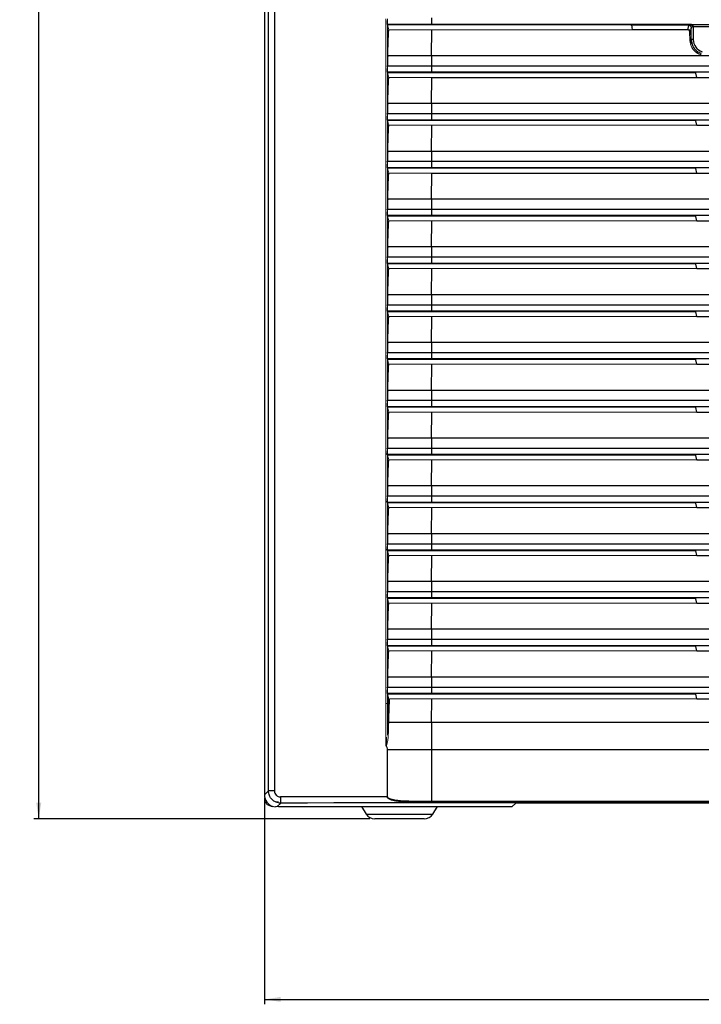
# Model space of a CAD drawing. Header units: millimetres. Extents: x -83 to 754, y -51 to 907.
# Tile 1 of 8: x -83 to 56, y -51 to 149. Entities that reach past the tile are written whole.
import ezdxf

# ---------------------------------------------------------------- set-up
doc = ezdxf.new("R2010")
doc.units = ezdxf.units.MM
doc.layers.add('DRAWINGS', color=7, linetype='Continuous')
doc.styles.add('SLDTEXTSTYLE0', font='TXT', dxfattribs={"width": 0.75})
doc.dimstyles.new('SLDDIMSTYLE0', dxfattribs={"dimtxt": 3.5, "dimasz": 3.302, "dimexe": 0, "dimexo": 0.0625, "dimgap": 0.875, "dimtad": 0, "dimtih": 1, "dimtoh": 1, "dimdec": 0, "dimrnd": 1e-09, "dimzin": 12, "dimdsep": 46, "dimtxsty": 'SLDTEXTSTYLE0', "dimsah": 1, "dimcen": 0.09, "dimadec": 0, "dimazin": 3, "dimtfac": 1, "dimtdec": 0, "dimtofl": 0, "dimtmove": 0, "dimatfit": 3, "dimfxl": 0, "dimfrac": 2, "dimtolj": 1, "dimtzin": 12, "dimarcsym": 0})

# ---------------------------------------------------------------- blocks, each defined once
blk = doc.blocks.new('_D')
at = {"layer": 'DRAWINGS'}
for p, q in [((-32.99, -9.58), (-32.99, -51.25)), ((147.01, -9.58), (147.01, -51.25)), ((-32.99, -50.25), (147.01, -50.25))]:
    blk.add_line(p, q, dxfattribs=at)
for points in [[(-32.99, -50.25), (-29.69, -50.75), (-29.69, -49.74)], [(147.01, -50.25), (143.71, -49.74), (143.71, -50.75)]]:
    blk.add_solid(points, dxfattribs=at)
at = {"layer": 'DRAWINGS', "insert": (58.64, -45.73), "char_height": 3.5, "attachment_point": 1, "style": 'SLDTEXTSTYLE0'}
blk.add_mtext('180', dxfattribs=at)
blk = doc.blocks.new('_D_1')
at = {"layer": 'DRAWINGS'}
for p, q in [((-31.5, 326.93), (-79.99, 326.93)), ((-78.99, 326.93), (-78.99, 157.6)), ((-78.99, -13.47), (-78.99, 152.05)), ((-11.52, -13.47), (-79.99, -13.47))]:
    blk.add_line(p, q, dxfattribs=at)
for points in [[(-78.99, 326.93), (-79.5, 323.63), (-78.48, 323.63)], [(-78.99, -13.47), (-78.48, -10.17), (-79.5, -10.17)]]:
    blk.add_solid(points, dxfattribs=at)
at = {"layer": 'DRAWINGS', "insert": (-82.87, 156.56), "char_height": 3.5, "attachment_point": 1, "style": 'SLDTEXTSTYLE0'}
blk.add_mtext('340', dxfattribs=at)

msp = doc.modelspace()

# ---------------------------------------------------------------- linework, layer by layer
at = {"color": 7, "linetype": 'Continuous', "lineweight": 25}
for p, q in [((-32.99, 279.05), (-32.99, -8.58)), ((-32.17, -7.76), (-32.17, 276.61)), ((-30.97, 276.5), (-30.97, -7.76)), ((1.04, 148.41), (-7.89, 148.41)), ((-7.87, 148.3), (-7.89, 148.41)), ((54.02, 148.41), (1.04, 148.41)), ((1.05, 148.3), (1.04, 148.41)), ((41.66, 148.3), (1.05, 148.3)), ((1.05, 142.09), (1.14, 147.34)), ((53.99, 145.33), (53.99, 147.72)), ((54.39, 147.95), (54.39, 145.33)), ((53.9, 145.33), (53.99, 145.33)), ((54.39, 145.33), (53.99, 145.33)), ((-7.87, 142.09), (1.05, 142.09)), ((1.05, 142.09), (112.96, 142.09)), ((-7.93, 139.99), (1.03, 139.99)), ((1.04, 138.67), (-7.89, 138.67)), ((-7.87, 138.56), (-7.89, 138.67)), ((1.03, 139.99), (112.99, 139.99)), ((112.97, 138.67), (1.04, 138.67)), ((1.05, 138.56), (1.04, 138.67)), ((54.74, 138.56), (1.05, 138.56)), ((55.11, 137.6), (54.94, 138.51)), ((1.05, 132.35), (1.14, 137.6)), ((1.14, 137.6), (55.11, 137.6)), ((55.11, 137.6), (58.9, 137.6)), ((-7.87, 132.35), (1.05, 132.35)), ((1.05, 132.35), (112.96, 132.35)), ((-7.93, 130.25), (1.03, 130.25)), ((1.04, 128.93), (-7.89, 128.93)), ((-7.87, 128.82), (-7.89, 128.93)), ((1.03, 130.25), (112.99, 130.25)), ((112.97, 128.93), (1.04, 128.93)), ((1.05, 128.82), (1.04, 128.93)), ((55.11, 127.86), (54.94, 128.77)), ((1.05, 122.61), (1.14, 127.86)), ((55.11, 127.86), (58.9, 127.86)), ((-7.87, 122.61), (1.05, 122.61)), ((1.05, 122.61), (112.96, 122.61)), ((-7.93, 120.52), (1.03, 120.52)), ((1.03, 120.52), (112.99, 120.52)), ((1.04, 119.2), (-7.89, 119.2)), ((-7.87, 119.09), (-7.89, 119.2)), ((112.97, 119.2), (1.04, 119.2)), ((1.05, 119.09), (1.04, 119.2)), ((54.74, 119.09), (1.05, 119.09)), ((55.11, 118.13), (54.94, 119.03)), ((1.05, 112.87), (1.14, 118.13)), ((1.14, 118.13), (55.11, 118.13)), ((55.11, 118.13), (58.9, 118.13)), ((-7.87, 112.87), (1.05, 112.87)), ((1.05, 112.87), (112.96, 112.87)), ((-7.93, 110.78), (1.03, 110.78)), ((1.03, 110.78), (112.99, 110.78)), ((1.04, 109.46), (-7.89, 109.46)), ((-7.87, 109.35), (-7.89, 109.46)), ((112.97, 109.46), (1.04, 109.46)), ((1.05, 109.35), (1.04, 109.46)), ((54.74, 109.35), (1.05, 109.35)), ((1.05, 103.13), (1.14, 108.39)), ((55.11, 108.39), (54.94, 109.3)), ((55.11, 108.39), (58.9, 108.39)), ((-7.87, 103.13), (1.05, 103.13)), ((1.05, 103.13), (112.96, 103.13)), ((-7.93, 101.04), (1.03, 101.04)), ((1.03, 101.04), (112.99, 101.04)), ((1.04, 99.72), (-7.89, 99.72)), ((-7.87, 99.61), (-7.89, 99.72)), ((112.97, 99.72), (1.04, 99.72)), ((1.05, 99.61), (1.04, 99.72)), ((1.05, 93.4), (1.14, 98.65)), ((55.11, 98.65), (54.94, 99.56)), ((55.11, 98.65), (58.9, 98.65)), ((-7.87, 93.4), (1.05, 93.4)), ((1.05, 93.4), (112.96, 93.4)), ((-7.93, 91.3), (1.03, 91.3)), ((1.03, 91.3), (112.99, 91.3)), ((1.04, 89.98), (-7.89, 89.98)), ((-7.87, 89.87), (-7.89, 89.98)), ((112.97, 89.98), (1.04, 89.98)), ((1.05, 89.87), (1.04, 89.98)), ((1.05, 83.66), (1.14, 88.91)), ((55.11, 88.91), (54.94, 89.82)), ((55.11, 88.91), (58.9, 88.91)), ((-7.87, 83.66), (1.05, 83.66)), ((1.05, 83.66), (112.96, 83.66)), ((-7.93, 81.56), (1.03, 81.56)), ((1.03, 81.56), (112.99, 81.56)), ((1.04, 80.24), (-7.89, 80.24)), ((-7.87, 80.13), (-7.89, 80.24)), ((112.97, 80.24), (1.04, 80.24)), ((1.05, 80.13), (1.04, 80.24)), ((1.05, 73.92), (1.14, 79.17)), ((55.11, 79.17), (54.94, 80.08)), ((55.11, 79.17), (58.9, 79.17)), ((-7.87, 73.92), (1.05, 73.92)), ((1.05, 73.92), (112.96, 73.92)), ((-7.93, 71.83), (1.03, 71.83)), ((1.04, 70.51), (-7.89, 70.51)), ((-7.87, 70.4), (-7.89, 70.51)), ((1.03, 71.83), (112.99, 71.83)), ((112.97, 70.51), (1.04, 70.51)), ((1.05, 70.4), (1.04, 70.51)), ((55.11, 69.44), (54.94, 70.34)), ((1.05, 64.18), (1.14, 69.44)), ((55.11, 69.44), (58.9, 69.44)), ((-7.87, 64.18), (1.05, 64.18)), ((1.05, 64.18), (112.96, 64.18)), ((-7.93, 62.09), (1.03, 62.09)), ((1.04, 60.77), (-7.89, 60.77)), ((-7.87, 60.66), (-7.89, 60.77)), ((1.03, 62.09), (112.99, 62.09)), ((112.97, 60.77), (1.04, 60.77)), ((1.05, 60.66), (1.04, 60.77)), ((55.11, 59.7), (54.94, 60.61)), ((1.05, 54.44), (1.14, 59.7)), ((55.11, 59.7), (58.9, 59.7)), ((-7.87, 54.44), (1.05, 54.44)), ((1.05, 54.44), (112.96, 54.44)), ((-7.93, 52.35), (1.03, 52.35)), ((1.03, 52.35), (112.99, 52.35)), ((1.04, 51.03), (-7.89, 51.03)), ((-7.87, 50.92), (-7.89, 51.03)), ((112.97, 51.03), (1.04, 51.03)), ((1.05, 50.92), (1.04, 51.03)), ((55.11, 49.96), (54.94, 50.87)), ((1.05, 44.71), (1.14, 49.96)), ((55.11, 49.96), (58.9, 49.96)), ((-7.87, 44.71), (1.05, 44.71)), ((1.05, 44.71), (112.96, 44.71)), ((-7.93, 42.61), (1.03, 42.61)), ((1.03, 42.61), (112.99, 42.61)), ((1.04, 41.29), (-7.89, 41.29)), ((-7.87, 41.18), (-7.89, 41.29)), ((112.97, 41.29), (1.04, 41.29)), ((1.05, 41.18), (1.04, 41.29)), ((1.05, 34.97), (1.14, 40.22)), ((55.11, 40.22), (54.94, 41.13)), ((55.11, 40.22), (58.9, 40.22)), ((-7.87, 34.97), (1.05, 34.97)), ((1.05, 34.97), (112.96, 34.97)), ((-7.93, 32.87), (1.03, 32.87)), ((1.03, 32.87), (112.99, 32.87)), ((1.04, 31.55), (-7.89, 31.55)), ((-7.87, 31.44), (-7.89, 31.55)), ((112.97, 31.55), (1.04, 31.55)), ((1.05, 31.44), (1.04, 31.55)), ((1.05, 25.23), (1.14, 30.48)), ((55.11, 30.48), (54.94, 31.39)), ((55.11, 30.48), (58.9, 30.48)), ((-7.87, 25.23), (1.05, 25.23)), ((1.05, 25.23), (112.96, 25.23)), ((-7.93, 23.14), (1.03, 23.14)), ((1.03, 23.14), (112.99, 23.14)), ((1.04, 21.82), (-7.89, 21.82)), ((-7.87, 21.71), (-7.89, 21.82)), ((112.97, 21.82), (1.04, 21.82)), ((1.05, 21.71), (1.04, 21.82)), ((1.05, 15.49), (1.14, 20.75)), ((55.11, 20.75), (54.94, 21.65)), ((55.11, 20.75), (58.9, 20.75)), ((-7.87, 15.49), (1.05, 15.49)), ((1.05, 15.49), (112.96, 15.49)), ((-7.93, 13.4), (1.03, 13.4)), ((1.04, 12.08), (-7.89, 12.08)), ((-7.87, 11.97), (-7.89, 12.08)), ((1.03, 13.4), (112.99, 13.4)), ((112.97, 12.08), (1.04, 12.08)), ((1.05, 11.97), (1.04, 12.08)), ((1.06, 6.21), (1.14, 11.01)), ((55.11, 11.01), (54.94, 11.92)), ((55.11, 11.01), (58.9, 11.01)), ((-7.68, 6.21), (1.06, 6.21)), ((1.06, 6.21), (112.96, 6.21)), ((-7.93, 2.15), (-8.15, 2.15)), ((-7.99, 1.96), (-8.15, 1.96)), ((1.02, 0.59), (-7.92, 0.59)), ((113, 0.59), (1.02, 0.59)), ((1.02, 0.59), (1.02, -9.88)), ((-32.99, -8.58), (-32.17, -7.76)), ((-30.97, -7.76), (-32.17, -7.76)), ((-30.66, -9.97), (-30.16, -9.97)), ((-31.26, -10.97), (-31.21, -10.97)), ((-30.66, -10.98), (-30.72, -11.04)), ((-29.67, -10.25), (-30.39, -10.97)), ((-30.16, -10.97), (17.49, -10.97)), ((-13.25, -10.97), (-12.29, -12.49)), ((1.31, -12.49), (2.26, -10.97)), ((17.49, -10.97), (18.19, -10.3)), ((-5.49, -13.47), (-10.52, -13.47)), ((-0.47, -13.47), (-5.49, -13.47))]:
    msp.add_line(p, q, dxfattribs=at)
at = {"color": 144, "linetype": 'Continuous', "lineweight": 18}
for p, q in [((-32.99, 277.98), (-32.99, 4.03)), ((-8.24, 148.68), (-8.24, 149.18)), ((-8.24, 139.84), (-8.24, 148.68)), ((-7.93, 149.18), (-7.93, 148.68)), ((-7.93, 148.68), (-7.93, 139.84)), ((1.05, 148.3), (-7.87, 148.3)), ((1.14, 147.34), (-7.68, 147.34)), ((1.14, 147.34), (42.04, 147.34)), ((53.7, 145.22), (53.64, 146.85)), ((53.64, 146.84), (53.84, 146.84)), ((53.84, 146.96), (53.9, 145.33)), ((54.39, 147.95), (54.39, 148.43)), ((55.09, 142.7), (55.1, 143)), ((55.26, 142.89), (55.26, 142.55)), ((-8.24, 138.94), (-8.24, 139.44)), ((-8.24, 130.1), (-8.24, 138.94)), ((-7.93, 139.44), (-7.93, 138.94)), ((-7.93, 138.94), (-7.93, 130.1)), ((1.05, 138.56), (-7.87, 138.56)), ((1.14, 137.6), (-7.68, 137.6)), ((-8.24, 129.2), (-8.24, 129.7)), ((-8.24, 120.36), (-8.24, 129.2)), ((-7.93, 129.7), (-7.93, 129.2)), ((-7.93, 129.2), (-7.93, 120.36)), ((1.05, 128.82), (-7.87, 128.82)), ((54.74, 128.82), (1.05, 128.82)), ((1.14, 127.86), (-7.68, 127.86)), ((1.14, 127.86), (55.11, 127.86)), ((-8.24, 119.47), (-8.24, 119.96)), ((-8.24, 110.62), (-8.24, 119.47)), ((-7.93, 119.96), (-7.93, 119.47)), ((-7.93, 119.47), (-7.93, 110.62)), ((1.05, 119.09), (-7.87, 119.09)), ((1.14, 118.13), (-7.68, 118.13)), ((-8.24, 109.73), (-8.24, 110.22)), ((-8.24, 100.89), (-8.24, 109.73)), ((-7.93, 110.22), (-7.93, 109.73)), ((-7.93, 109.73), (-7.93, 100.89)), ((1.05, 109.35), (-7.87, 109.35)), ((1.14, 108.39), (-7.68, 108.39)), ((1.14, 108.39), (55.11, 108.39)), ((-8.24, 99.99), (-8.24, 100.49)), ((-7.93, 100.49), (-7.93, 99.99)), ((-8.24, 91.15), (-8.24, 99.99)), ((-7.93, 99.99), (-7.93, 91.15)), ((1.05, 99.61), (-7.87, 99.61)), ((1.14, 98.65), (-7.68, 98.65)), ((54.74, 99.61), (1.05, 99.61)), ((1.14, 98.65), (55.11, 98.65)), ((-8.24, 90.25), (-8.24, 90.75)), ((-7.93, 90.75), (-7.93, 90.25)), ((-8.24, 81.41), (-8.24, 90.25)), ((-7.93, 90.25), (-7.93, 81.41)), ((1.05, 89.87), (-7.87, 89.87)), ((1.14, 88.91), (-7.68, 88.91)), ((54.74, 89.87), (1.05, 89.87)), ((1.14, 88.91), (55.11, 88.91)), ((-8.24, 71.67), (-8.24, 81.01)), ((-7.93, 81.01), (-7.93, 71.67)), ((1.05, 80.13), (-7.87, 80.13)), ((1.14, 79.17), (-7.68, 79.17)), ((54.74, 80.13), (1.05, 80.13)), ((1.14, 79.17), (55.11, 79.17)), ((-8.24, 70.78), (-8.24, 71.27)), ((-8.24, 61.93), (-8.24, 70.78)), ((-7.93, 71.27), (-7.93, 70.78)), ((-7.93, 70.78), (-7.93, 61.93)), ((1.05, 70.4), (-7.87, 70.4)), ((54.74, 70.4), (1.05, 70.4)), ((1.14, 69.44), (-7.68, 69.44)), ((1.14, 69.44), (55.11, 69.44)), ((-8.24, 61.04), (-8.24, 61.53)), ((-8.24, 61.31), (-8.19, 60.78)), ((-8.24, 52.2), (-8.24, 61.04)), ((-8.19, 60.78), (-8.24, 60.68)), ((-7.93, 61.53), (-7.93, 61.04)), ((-7.93, 61.04), (-7.93, 52.2)), ((1.05, 60.66), (-7.87, 60.66)), ((54.74, 60.66), (1.05, 60.66)), ((1.14, 59.7), (-7.68, 59.7)), ((1.14, 59.7), (55.11, 59.7)), ((-8.24, 51.3), (-8.24, 51.8)), ((-8.24, 51.57), (-8.19, 51.04)), ((-8.24, 42.46), (-8.24, 51.3)), ((-8.19, 51.04), (-8.24, 50.94)), ((-7.93, 51.8), (-7.93, 51.3)), ((-7.93, 51.3), (-7.93, 42.46)), ((1.05, 50.92), (-7.87, 50.92)), ((54.74, 50.92), (1.05, 50.92)), ((1.14, 49.96), (-7.68, 49.96)), ((1.14, 49.96), (55.11, 49.96)), ((-8.24, 41.56), (-8.24, 42.06)), ((-8.24, 41.84), (-8.19, 41.3)), ((-8.24, 32.72), (-8.24, 41.56)), ((-8.19, 41.3), (-8.24, 41.21)), ((-7.93, 42.06), (-7.93, 41.56)), ((-7.93, 41.56), (-7.93, 32.72)), ((1.05, 41.18), (-7.87, 41.18)), ((1.14, 40.22), (-7.68, 40.22)), ((54.74, 41.18), (1.05, 41.18)), ((1.14, 40.22), (55.11, 40.22)), ((-8.24, 31.82), (-8.24, 32.32)), ((-7.93, 32.32), (-7.93, 31.82)), ((-8.24, 22.98), (-8.24, 31.82)), ((-7.93, 31.82), (-7.93, 22.98)), ((1.05, 31.44), (-7.87, 31.44)), ((1.14, 30.48), (-7.68, 30.48)), ((54.74, 31.44), (1.05, 31.44)), ((1.14, 30.48), (55.11, 30.48)), ((-8.24, 22.09), (-8.24, 22.58)), ((-8.24, 13.24), (-8.24, 22.09)), ((-7.93, 22.58), (-7.93, 22.09)), ((-7.93, 22.09), (-7.93, 13.24)), ((1.05, 21.71), (-7.87, 21.71)), ((1.14, 20.75), (-7.68, 20.75)), ((54.74, 21.71), (1.05, 21.71)), ((1.14, 20.75), (55.11, 20.75)), ((-8.24, 12.35), (-8.24, 12.84)), ((-8.24, 1.52), (-8.24, 12.35)), ((-7.93, 12.84), (-7.93, 12.35)), ((-7.93, 12.35), (-7.93, 3.58)), ((-8.24, 10.07), (-7.93, 10.07)), ((1.05, 11.97), (-7.87, 11.97)), ((-7.73, 10.07), (-7.55, 10.07)), ((1.14, 11.01), (-7.51, 11.01)), ((54.74, 11.97), (1.05, 11.97)), ((1.14, 11.01), (55.11, 11.01)), ((-8.12, 3.15), (-8.24, 3.19)), ((-8.24, 3.1), (-8.15, 3.07)), ((-8.15, 3.07), (-8.15, 1.52)), ((-7.97, -8.96), (-7.97, 0.59)), ((-7.92, 0.59), (-7.92, -8.96)), ((-7.92, -8.96), (-7.97, -8.96)), ((-31.26, -10.95), (-31.26, -10.97))]:
    msp.add_line(p, q, dxfattribs=at)
at = {"color": 8, "linetype": 'Continuous', "lineweight": 25}
for p, q in [((-7.92, -7.94), (-7.97, -7.94)), ((-32.9, -9.23), (-32.99, -9.23)), ((-7.97, -8.44), (-7.92, -8.44)), ((-12.29, -12.49), (-5.49, -12.49)), ((-5.49, -12.49), (1.31, -12.49))]:
    msp.add_line(p, q, dxfattribs=at)
at = {"color": 7, "linetype": 'Continuous', "lineweight": 25, "flags": 128}
for points in [[(42.04, 147.34), (41.95, 147.82), (41.86, 148.3)], [(53.32, 147.34), (53.37, 147.6), (53.49, 148.2)], [(53.99, 147.72), (53.85, 147.03), (53.84, 146.96)]]:
    msp.add_lwpolyline(points, dxfattribs=at)
at = {"color": 7, "linetype": 'Continuous', "lineweight": 25}
for centre, radius, start, end in [((23.69, 149.35), 22.66, 179.0366, 182.3728), ((57.01, 145.33), 3.02, 180, 231.7569), ((57.01, 145.33), 2.62, 180, 251.7275), ((290.79, 137.42), 289.77, 179.0782, 179.4923), ((23.69, 139.61), 22.66, 179.0366, 182.3728), ((290.79, 127.69), 289.77, 179.0782, 179.4923), ((23.69, 129.87), 22.66, 179.0366, 182.3728), ((290.79, 117.95), 289.77, 179.0782, 179.4923), ((23.69, 120.13), 22.66, 179.0366, 182.3728), ((290.79, 108.21), 289.77, 179.0782, 179.4923), ((23.69, 110.4), 22.66, 179.0366, 182.3728), ((290.79, 98.47), 289.77, 179.0782, 179.4923), ((23.69, 100.66), 22.66, 179.0366, 182.3728), ((290.79, 88.73), 289.77, 179.0782, 179.4923), ((23.69, 90.92), 22.66, 179.0366, 182.3728), ((290.79, 79), 289.77, 179.0782, 179.4923), ((23.69, 81.18), 22.66, 179.0366, 182.3728), ((290.79, 69.26), 289.77, 179.0782, 179.4923), ((23.69, 71.44), 22.66, 179.0366, 182.3728), ((290.79, 59.52), 289.77, 179.0782, 179.4923), ((23.69, 61.71), 22.66, 179.0366, 182.3728), ((290.79, 49.78), 289.77, 179.0782, 179.4923), ((23.69, 51.97), 22.66, 179.0366, 182.3728), ((290.79, 40.04), 289.77, 179.0782, 179.4923), ((23.69, 42.23), 22.66, 179.0366, 182.3728), ((290.79, 30.31), 289.77, 179.0782, 179.4923), ((23.69, 32.49), 22.66, 179.0366, 182.3728), ((290.79, 20.57), 289.77, 179.0782, 179.4923), ((23.69, 22.75), 22.66, 179.0366, 182.3728), ((290.79, 10.83), 289.77, 179.0782, 179.4923), ((23.69, 13.02), 22.66, 179.0366, 182.3728), ((354.85, 0.78), 353.83, 179.1207, 180.0322), ((-20.22, -9.27), 9.5, 178.3612, 185.8989), ((5.79, -9.93), 4.78, 179.4217, 182.9417), ((-10.52, -11.37), 2.1, 212.1523, 270), ((-0.47, -11.37), 2.1, 270, 327.8477)]:
    msp.add_arc(centre, radius, start, end, dxfattribs=at)
at = {"color": 144, "linetype": 'Continuous', "lineweight": 18}
for centre, radius, start, end in [((53.49, 147.7), 0.499, 1.8728, 90.013), ((53.56, 147.93), 0.666, 359.9344, 46.3908), ((-31.26, -9.23), 1.74, 180, 270)]:
    msp.add_arc(centre, radius, start, end, dxfattribs=at)
at = {"color": 7, "linetype": 'Continuous', "lineweight": 25}
for centre, major_axis, ratio, start_param, end_param in [((-30.49, -8.57), (-1.77, -1.77), 0.997265, 5.499157, 6.775068), ((57.01, -131.22), (2335, 0), 0.05238, 1.598628, 1.607947), ((57.01, -132.47), (2333.75, 0), 0.052408, 1.533646, 1.607947), ((57.01, -132.81), (2338.46, 0), 0.052408, 1.554406, 1.587187)]:
    msp.add_ellipse(centre, major_axis=major_axis, ratio=ratio, start_param=start_param, end_param=end_param, dxfattribs=at)
at = {"color": 144, "linetype": 'Continuous', "lineweight": 18}
msp.add_ellipse((-30.16, -10.99), major_axis=(0.5, 0), ratio=0.052408, start_param=1.570796, end_param=2.051543, dxfattribs=at)
for points, knots in [([(-8.24, 149.18), (-8.24, 149.19), (-8.24, 149.2), (-8.24, 149.22), (-8.24, 149.34), (-8.24, 149.46), (-8.24, 149.58)], [0, 0, 0, 0, 0.0000421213, 0.0000421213, 0.0000421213, 0.0003999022, 0.0003999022, 0.0003999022, 0.0003999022]), ([(-7.68, 147.34), (-7.71, 147.5), (-7.74, 147.66), (-7.77, 147.83), (-7.81, 147.98), (-7.84, 148.14), (-7.87, 148.3)], [0.005653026, 0.005653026, 0.005653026, 0.005653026, 0.007555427, 0.007555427, 0.007555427, 0.009418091, 0.009418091, 0.009418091, 0.009418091]), ([(41.66, 148.3), (41.72, 148.3), (41.77, 148.29), (41.84, 148.27), (41.86, 148.26), (41.87, 148.25)], [0, 0, 0, 0, 0.5, 0.5, 1, 1, 1, 1]), ([(53.32, 147.34), (53.34, 147.34), (53.38, 147.35), (53.45, 147.34), (53.54, 147.33), (53.61, 147.3), (53.68, 147.26), (53.74, 147.22), (53.79, 147.15), (53.83, 147.06), (53.84, 147), (53.84, 146.96)], [0, 0, 0, 0, 0.0763113, 0.1662738, 0.2699904, 0.4343766, 0.5096606, 0.6296982, 0.7410385, 0.8666098, 1, 1, 1, 1]), ([(53.64, 146.85), (53.64, 146.87), (53.64, 146.91), (53.62, 146.97), (53.61, 147.03), (53.58, 147.11), (53.52, 147.2), (53.44, 147.29), (53.36, 147.32), (53.32, 147.34)], [0, 0, 0, 0, 0.100539, 0.210313, 0.322565, 0.42739, 0.629984, 0.816359, 1, 1, 1, 1]), ([(53.59, 148.3), (53.69, 148.29), (53.8, 148.23), (53.96, 148.05), (54.02, 147.93), (54.03, 147.82)], [0, 0, 0, 0, 0.5, 0.5, 1, 1, 1, 1]), ([(55.02, 142.69), (54.97, 142.72), (54.89, 142.79), (54.77, 142.89), (54.66, 143), (54.55, 143.12), (54.4, 143.29), (54.22, 143.54), (54.04, 143.86), (53.9, 144.19), (53.79, 144.52), (53.72, 144.87), (53.71, 145.1), (53.7, 145.22)], [0, 0, 0, 0, 0.050346, 0.100961, 0.151962, 0.203461, 0.255571, 0.379688, 0.506262, 0.6286, 0.75099, 0.874456, 1, 1, 1, 1]), ([(53.9, 145.33), (53.9, 145.28), (53.91, 145.18), (53.92, 145.04), (53.94, 144.91), (53.96, 144.79), (54.01, 144.61), (54.09, 144.36), (54.22, 144.06), (54.37, 143.79), (54.54, 143.55), (54.73, 143.33), (54.92, 143.13), (55.07, 143.02), (55.14, 142.96)], [0, 0, 0, 0, 0.057693, 0.111246, 0.160673, 0.205988, 0.247202, 0.377121, 0.495344, 0.6072, 0.713458, 0.814245, 0.909706, 1, 1, 1, 1]), ([(56.03, 142.26), (55.97, 142.27), (55.86, 142.3), (55.69, 142.35), (55.54, 142.4), (55.39, 142.46), (55.26, 142.53), (55.13, 142.61), (55.05, 142.66), (55.02, 142.69)], [0, 0, 0, 0, 0.156238, 0.307017, 0.452879, 0.594426, 0.732313, 0.867252, 1, 1, 1, 1]), ([(55.14, 142.96), (55.17, 142.94), (55.24, 142.89), (55.34, 142.82), (55.45, 142.76), (55.57, 142.7), (55.69, 142.65), (55.82, 142.61), (55.95, 142.56), (56.04, 142.54), (56.08, 142.53)], [0, 0, 0, 0, 0.118386, 0.238698, 0.360903, 0.48498, 0.610918, 0.738722, 0.868406, 1, 1, 1, 1]), ([(-8.24, 139.44), (-8.24, 139.45), (-8.24, 139.47), (-8.24, 139.48), (-8.24, 139.6), (-8.24, 139.72), (-8.24, 139.84)], [0, 0, 0, 0, 0.0000421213, 0.0000421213, 0.0000421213, 0.0003999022, 0.0003999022, 0.0003999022, 0.0003999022]), ([(-7.68, 137.6), (-7.71, 137.76), (-7.74, 137.93), (-7.77, 138.09), (-7.81, 138.25), (-7.84, 138.4), (-7.87, 138.56)], [0.005653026, 0.005653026, 0.005653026, 0.005653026, 0.007555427, 0.007555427, 0.007555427, 0.009418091, 0.009418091, 0.009418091, 0.009418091]), ([(54.74, 138.56), (54.79, 138.56), (54.84, 138.56), (54.91, 138.54), (54.93, 138.52), (54.94, 138.51)], [0, 0, 0, 0, 0.5, 0.5, 1, 1, 1, 1]), ([(-8.24, 129.7), (-8.24, 129.71), (-8.24, 129.73), (-8.24, 129.74), (-8.24, 129.86), (-8.24, 129.98), (-8.24, 130.1)], [0, 0, 0, 0, 0.0000421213, 0.0000421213, 0.0000421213, 0.0003999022, 0.0003999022, 0.0003999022, 0.0003999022]), ([(-7.68, 127.86), (-7.71, 128.03), (-7.74, 128.19), (-7.77, 128.35), (-7.81, 128.51), (-7.84, 128.67), (-7.87, 128.82)], [0.005653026, 0.005653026, 0.005653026, 0.005653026, 0.007555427, 0.007555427, 0.007555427, 0.009418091, 0.009418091, 0.009418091, 0.009418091]), ([(54.74, 128.82), (54.79, 128.82), (54.84, 128.82), (54.91, 128.8), (54.93, 128.79), (54.94, 128.77)], [0, 0, 0, 0, 0.5, 0.5, 1, 1, 1, 1]), ([(-8.24, 119.96), (-8.24, 119.98), (-8.24, 119.99), (-8.24, 120), (-8.24, 120.12), (-8.24, 120.24), (-8.24, 120.36)], [0, 0, 0, 0, 0.0000421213, 0.0000421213, 0.0000421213, 0.0003999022, 0.0003999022, 0.0003999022, 0.0003999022]), ([(-7.68, 118.13), (-7.71, 118.29), (-7.74, 118.45), (-7.77, 118.61), (-7.81, 118.77), (-7.84, 118.93), (-7.87, 119.09)], [0.005653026, 0.005653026, 0.005653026, 0.005653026, 0.007555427, 0.007555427, 0.007555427, 0.009418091, 0.009418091, 0.009418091, 0.009418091]), ([(54.74, 119.09), (54.79, 119.09), (54.84, 119.08), (54.91, 119.06), (54.93, 119.05), (54.94, 119.03)], [0, 0, 0, 0, 0.5, 0.5, 1, 1, 1, 1]), ([(-8.24, 110.22), (-8.24, 110.24), (-8.24, 110.25), (-8.24, 110.27), (-8.24, 110.39), (-8.24, 110.5), (-8.24, 110.62)], [0, 0, 0, 0, 0.0000421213, 0.0000421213, 0.0000421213, 0.0003999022, 0.0003999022, 0.0003999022, 0.0003999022]), ([(-7.68, 108.39), (-7.71, 108.55), (-7.74, 108.71), (-7.77, 108.87), (-7.81, 109.03), (-7.84, 109.19), (-7.87, 109.35)], [0.005653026, 0.005653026, 0.005653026, 0.005653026, 0.007555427, 0.007555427, 0.007555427, 0.009418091, 0.009418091, 0.009418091, 0.009418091]), ([(54.74, 109.35), (54.79, 109.35), (54.84, 109.34), (54.91, 109.32), (54.93, 109.31), (54.94, 109.3)], [0, 0, 0, 0, 0.5, 0.5, 1, 1, 1, 1]), ([(-8.24, 100.49), (-8.24, 100.5), (-8.24, 100.51), (-8.24, 100.53), (-8.24, 100.65), (-8.24, 100.77), (-8.24, 100.89)], [0, 0, 0, 0, 0.0000421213, 0.0000421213, 0.0000421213, 0.0003999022, 0.0003999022, 0.0003999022, 0.0003999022]), ([(-7.68, 98.65), (-7.71, 98.81), (-7.74, 98.97), (-7.77, 99.14), (-7.81, 99.29), (-7.84, 99.45), (-7.87, 99.61)], [0.005653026, 0.005653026, 0.005653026, 0.005653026, 0.007555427, 0.007555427, 0.007555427, 0.009418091, 0.009418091, 0.009418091, 0.009418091]), ([(54.74, 99.61), (54.79, 99.61), (54.84, 99.6), (54.91, 99.58), (54.93, 99.57), (54.94, 99.56)], [0, 0, 0, 0, 0.5, 0.5, 1, 1, 1, 1]), ([(-8.24, 90.75), (-8.24, 90.76), (-8.24, 90.78), (-8.24, 90.79), (-8.24, 90.91), (-8.24, 91.03), (-8.24, 91.15)], [0, 0, 0, 0, 0.0000421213, 0.0000421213, 0.0000421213, 0.0003999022, 0.0003999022, 0.0003999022, 0.0003999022]), ([(-7.68, 88.91), (-7.71, 89.07), (-7.74, 89.24), (-7.77, 89.4), (-7.81, 89.56), (-7.84, 89.71), (-7.87, 89.87)], [0.005653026, 0.005653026, 0.005653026, 0.005653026, 0.007555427, 0.007555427, 0.007555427, 0.009418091, 0.009418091, 0.009418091, 0.009418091]), ([(54.74, 89.87), (54.79, 89.87), (54.84, 89.87), (54.91, 89.85), (54.93, 89.83), (54.94, 89.82)], [0, 0, 0, 0, 0.5, 0.5, 1, 1, 1, 1]), ([(-8.24, 81.01), (-8.24, 81.02), (-8.24, 81.04), (-8.24, 81.05), (-8.24, 81.17), (-8.24, 81.29), (-8.24, 81.41)], [0, 0, 0, 0, 0.0000421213, 0.0000421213, 0.0000421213, 0.0003999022, 0.0003999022, 0.0003999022, 0.0003999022]), ([(54.74, 80.13), (54.79, 80.13), (54.84, 80.13), (54.91, 80.11), (54.93, 80.1), (54.94, 80.08)], [0, 0, 0, 0, 0.5, 0.5, 1, 1, 1, 1]), ([(-8.24, 71.27), (-8.24, 71.29), (-8.24, 71.3), (-8.24, 71.31), (-8.24, 71.43), (-8.24, 71.55), (-8.24, 71.67)], [0, 0, 0, 0, 0.0000421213, 0.0000421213, 0.0000421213, 0.0003999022, 0.0003999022, 0.0003999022, 0.0003999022]), ([(54.74, 70.4), (54.79, 70.4), (54.84, 70.39), (54.91, 70.37), (54.93, 70.36), (54.94, 70.34)], [0, 0, 0, 0, 0.5, 0.5, 1, 1, 1, 1]), ([(-8.24, 61.53), (-8.24, 61.55), (-8.24, 61.56), (-8.24, 61.58), (-8.24, 61.7), (-8.24, 61.81), (-8.24, 61.93)], [0, 0, 0, 0, 0.0000421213, 0.0000421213, 0.0000421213, 0.0003999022, 0.0003999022, 0.0003999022, 0.0003999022]), ([(54.74, 60.66), (54.79, 60.66), (54.84, 60.65), (54.91, 60.63), (54.93, 60.62), (54.94, 60.61)], [0, 0, 0, 0, 0.5, 0.5, 1, 1, 1, 1]), ([(-8.24, 51.8), (-8.24, 51.81), (-8.24, 51.82), (-8.24, 51.84), (-8.24, 51.96), (-8.24, 52.08), (-8.24, 52.2)], [0, 0, 0, 0, 0.0000421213, 0.0000421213, 0.0000421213, 0.0003999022, 0.0003999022, 0.0003999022, 0.0003999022]), ([(54.74, 50.92), (54.79, 50.92), (54.84, 50.91), (54.91, 50.89), (54.93, 50.88), (54.94, 50.87)], [0, 0, 0, 0, 0.5, 0.5, 1, 1, 1, 1]), ([(-8.24, 42.06), (-8.24, 42.07), (-8.24, 42.09), (-8.24, 42.1), (-8.24, 42.22), (-8.24, 42.34), (-8.24, 42.46)], [0, 0, 0, 0, 0.0000421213, 0.0000421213, 0.0000421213, 0.0003999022, 0.0003999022, 0.0003999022, 0.0003999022]), ([(54.74, 41.18), (54.79, 41.18), (54.84, 41.18), (54.91, 41.16), (54.93, 41.14), (54.94, 41.13)], [0, 0, 0, 0, 0.5, 0.5, 1, 1, 1, 1]), ([(-8.24, 32.32), (-8.24, 32.33), (-8.24, 32.35), (-8.24, 32.36), (-8.24, 32.48), (-8.24, 32.6), (-8.24, 32.72)], [0, 0, 0, 0, 0.0000421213, 0.0000421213, 0.0000421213, 0.0003999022, 0.0003999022, 0.0003999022, 0.0003999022]), ([(54.74, 31.44), (54.79, 31.44), (54.84, 31.44), (54.91, 31.42), (54.93, 31.41), (54.94, 31.39)], [0, 0, 0, 0, 0.5, 0.5, 1, 1, 1, 1]), ([(-8.24, 22.58), (-8.24, 22.6), (-8.24, 22.61), (-8.24, 22.62), (-8.24, 22.74), (-8.24, 22.86), (-8.24, 22.98)], [0, 0, 0, 0, 0.0000421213, 0.0000421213, 0.0000421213, 0.0003999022, 0.0003999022, 0.0003999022, 0.0003999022]), ([(54.74, 21.71), (54.79, 21.71), (54.84, 21.7), (54.91, 21.68), (54.93, 21.67), (54.94, 21.65)], [0, 0, 0, 0, 0.5, 0.5, 1, 1, 1, 1]), ([(-8.24, 12.84), (-8.24, 12.86), (-8.24, 12.87), (-8.24, 12.89), (-8.24, 13.01), (-8.24, 13.12), (-8.24, 13.24)], [0, 0, 0, 0, 0.0000421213, 0.0000421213, 0.0000421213, 0.0003999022, 0.0003999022, 0.0003999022, 0.0003999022]), ([(-7.51, 11.01), (-7.51, 10.9), (-7.51, 10.79), (-7.52, 10.68), (-7.53, 10.24), (-7.55, 9.8), (-7.57, 9.36), (-7.6, 8.31), (-7.64, 7.26), (-7.68, 6.21)], [0, 0, 0, 0, 0.0004, 0.0004, 0.0004, 0.002, 0.002, 0.002, 0.005829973, 0.005829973, 0.005829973, 0.005829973]), ([(54.74, 11.97), (54.79, 11.97), (54.84, 11.96), (54.91, 11.94), (54.93, 11.93), (54.94, 11.92)], [0, 0, 0, 0, 0.5, 0.5, 1, 1, 1, 1]), ([(-7.76, 3.52), (-7.76, 3.18), (-7.8, 2.85), (-7.89, 2.33), (-7.92, 2.16), (-7.99, 1.91), (-8.01, 1.83), (-8.05, 1.7), (-8.07, 1.66), (-8.1, 1.6), (-8.11, 1.58), (-8.14, 1.55), (-8.15, 1.53), (-8.17, 1.53)], [0, 0, 0, 0, 0.5, 0.5, 0.75, 0.75, 0.875, 0.875, 0.9375, 0.9375, 0.96875, 0.96875, 1, 1, 1, 1]), ([(-7.97, 0.59), (-7.97, 0.75), (-8, 0.91), (-8.09, 1.23), (-8.16, 1.38), (-8.24, 1.52)], [0, 0, 0, 0, 0.5, 0.5, 1, 1, 1, 1]), ([(-8.17, 1.53), (-8.1, 1.38), (-8.03, 1.23), (-7.94, 0.91), (-7.92, 0.75), (-7.92, 0.59)], [0, 0, 0, 0, 0.5, 0.5, 1, 1, 1, 1]), ([(-31.22, -10.97), (-31.09, -11), (-30.97, -11.03), (-30.78, -11.04), (-30.72, -11.04), (-30.72, -11.04)], [0, 0, 0, 0, 0.5, 0.5, 1, 1, 1, 1]), ([(18.19, -10.3), (18.2, -10.29), (18.25, -10.29), (18.43, -10.28), (18.56, -10.27), (18.68, -10.27)], [0, 0, 0, 0, 0.5, 0.5, 1, 1, 1, 1])]:
    msp.add_open_spline(points, degree=3, knots=knots, dxfattribs=at)
for points in [[(-7.93, 149.18), (-7.93, 149.31), (-7.93, 149.44), (-7.93, 149.58)], [(53.49, 148.2), (53.5, 148.24), (53.53, 148.27), (53.59, 148.3)], [(54.03, 147.82), (54.01, 147.79), (53.99, 147.75), (53.99, 147.72)], [(54.02, 148.41), (54.14, 148.42), (54.26, 148.43), (54.39, 148.43)], [(54.39, 147.95), (54.33, 147.95), (54.27, 147.94), (54.22, 147.93)], [(-7.93, 139.44), (-7.93, 139.57), (-7.93, 139.71), (-7.93, 139.84)], [(-7.93, 129.7), (-7.93, 129.83), (-7.93, 129.97), (-7.93, 130.1)], [(-7.93, 119.96), (-7.93, 120.09), (-7.93, 120.23), (-7.93, 120.36)], [(-7.93, 110.22), (-7.93, 110.36), (-7.93, 110.49), (-7.93, 110.62)], [(-7.93, 100.49), (-7.93, 100.62), (-7.93, 100.75), (-7.93, 100.89)], [(-7.93, 90.75), (-7.93, 90.88), (-7.93, 91.02), (-7.93, 91.15)], [(-7.93, 81.01), (-7.93, 81.14), (-7.93, 81.28), (-7.93, 81.41)], [(-7.68, 79.17), (-7.74, 79.49), (-7.81, 79.81), (-7.87, 80.13)], [(-7.93, 71.27), (-7.93, 71.4), (-7.93, 71.54), (-7.93, 71.67)], [(-7.68, 69.44), (-7.74, 69.76), (-7.81, 70.08), (-7.87, 70.4)], [(-7.93, 61.53), (-7.93, 61.67), (-7.93, 61.8), (-7.93, 61.93)], [(-7.68, 59.7), (-7.74, 60.02), (-7.81, 60.34), (-7.87, 60.66)], [(-7.93, 51.8), (-7.93, 51.93), (-7.93, 52.06), (-7.93, 52.2)], [(-7.68, 49.96), (-7.74, 50.28), (-7.81, 50.6), (-7.87, 50.92)], [(-7.93, 42.06), (-7.93, 42.19), (-7.93, 42.33), (-7.93, 42.46)], [(-7.68, 40.22), (-7.74, 40.54), (-7.81, 40.86), (-7.87, 41.18)], [(-7.93, 32.32), (-7.93, 32.45), (-7.93, 32.59), (-7.93, 32.72)], [(-7.68, 30.48), (-7.74, 30.8), (-7.81, 31.12), (-7.87, 31.44)], [(-7.93, 22.58), (-7.93, 22.71), (-7.93, 22.85), (-7.93, 22.98)], [(-7.68, 20.75), (-7.74, 21.07), (-7.81, 21.39), (-7.87, 21.71)], [(-7.93, 12.84), (-7.93, 12.98), (-7.93, 13.11), (-7.93, 13.24)], [(-7.69, 11.06), (-7.75, 11.36), (-7.81, 11.66), (-7.87, 11.97)], [(-7.86, 6.33), (-7.8, 7.9), (-7.74, 9.48), (-7.69, 11.06)], [(-7.93, 3.58), (-7.91, 4.56), (-7.89, 5.48), (-7.86, 6.33)], [(-7.68, 6.21), (-7.71, 5.39), (-7.74, 4.48), (-7.76, 3.52)], [(-8.07, 3.14), (-8.09, 3.14), (-8.1, 3.14), (-8.12, 3.15)], [(-30.39, -10.97), (-30.55, -10.98), (-30.65, -10.97), (-30.66, -10.98)]]:
    msp.add_open_spline(points, degree=3, dxfattribs=at)
at = {"color": 7, "linetype": 'Continuous', "lineweight": 25}
for points, knots in [([(-7.89, 148.41), (-7.9, 148.46), (-7.91, 148.56), (-7.92, 148.82), (-7.93, 148.99), (-7.93, 149.18)], [0, 0, 0, 0, 0.5, 0.5, 1, 1, 1, 1]), ([(41.86, 148.3), (42.99, 148.3), (44.71, 148.3), (47.01, 148.3), (49.79, 148.3), (51.98, 148.3), (53.59, 148.3)], [0, 0, 0, 0, 0.2902484, 0.4397583, 0.5892683, 1, 1, 1, 1]), ([(53.32, 147.34), (52.39, 147.34), (51.45, 147.34), (50.52, 147.34), (49.06, 147.34), (47.61, 147.34), (46.15, 147.34), (44.78, 147.34), (43.41, 147.34), (42.04, 147.34)], [0.00246275, 0.00246275, 0.00246275, 0.00246275, 0.00526095, 0.00526095, 0.00526095, 0.00963499, 0.00963499, 0.00963499, 0.01374005, 0.01374005, 0.01374005, 0.01374005]), ([(54.39, 148.43), (55.26, 148.43), (56.13, 148.43), (57.01, 148.43), (57.88, 148.43), (58.75, 148.43), (59.63, 148.43)], [0, 0, 0, 0, 0.002620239, 0.002620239, 0.002620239, 0.005240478, 0.005240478, 0.005240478, 0.005240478]), ([(59.63, 147.95), (58.76, 147.95), (57.88, 147.95), (57.01, 147.95), (56.13, 147.95), (55.26, 147.95), (54.39, 147.95)], [0, 0, 0, 0, 0.002620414, 0.002620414, 0.002620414, 0.005240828, 0.005240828, 0.005240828, 0.005240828]), ([(-7.89, 138.67), (-7.9, 138.72), (-7.91, 138.82), (-7.92, 139.09), (-7.93, 139.25), (-7.93, 139.44)], [0, 0, 0, 0, 0.5, 0.5, 1, 1, 1, 1]), ([(-7.89, 128.93), (-7.9, 128.98), (-7.91, 129.08), (-7.92, 129.35), (-7.93, 129.52), (-7.93, 129.7)], [0, 0, 0, 0, 0.5, 0.5, 1, 1, 1, 1]), ([(-7.89, 119.2), (-7.9, 119.24), (-7.91, 119.34), (-7.92, 119.61), (-7.93, 119.78), (-7.93, 119.96)], [0, 0, 0, 0, 0.5, 0.5, 1, 1, 1, 1]), ([(-7.89, 109.46), (-7.9, 109.51), (-7.91, 109.6), (-7.92, 109.87), (-7.93, 110.04), (-7.93, 110.22)], [0, 0, 0, 0, 0.5, 0.5, 1, 1, 1, 1]), ([(-7.89, 99.72), (-7.9, 99.77), (-7.91, 99.87), (-7.92, 100.13), (-7.93, 100.3), (-7.93, 100.49)], [0, 0, 0, 0, 0.5, 0.5, 1, 1, 1, 1]), ([(-7.89, 89.98), (-7.9, 90.03), (-7.91, 90.13), (-7.92, 90.4), (-7.93, 90.56), (-7.93, 90.75)], [0, 0, 0, 0, 0.5, 0.5, 1, 1, 1, 1]), ([(-7.89, 80.24), (-7.9, 80.29), (-7.91, 80.39), (-7.92, 80.66), (-7.93, 80.83), (-7.93, 81.01)], [0, 0, 0, 0, 0.5, 0.5, 1, 1, 1, 1]), ([(-7.89, 70.51), (-7.9, 70.55), (-7.91, 70.65), (-7.92, 70.92), (-7.93, 71.09), (-7.93, 71.27)], [0, 0, 0, 0, 0.5, 0.5, 1, 1, 1, 1]), ([(-7.89, 60.77), (-7.9, 60.82), (-7.91, 60.91), (-7.92, 61.18), (-7.93, 61.35), (-7.93, 61.53)], [0, 0, 0, 0, 0.5, 0.5, 1, 1, 1, 1]), ([(-7.89, 51.03), (-7.9, 51.08), (-7.91, 51.18), (-7.92, 51.44), (-7.93, 51.61), (-7.93, 51.8)], [0, 0, 0, 0, 0.5, 0.5, 1, 1, 1, 1]), ([(-7.89, 41.29), (-7.9, 41.34), (-7.91, 41.44), (-7.92, 41.71), (-7.93, 41.87), (-7.93, 42.06)], [0, 0, 0, 0, 0.5, 0.5, 1, 1, 1, 1]), ([(-7.89, 31.55), (-7.9, 31.6), (-7.91, 31.7), (-7.92, 31.97), (-7.93, 32.14), (-7.93, 32.32)], [0, 0, 0, 0, 0.5, 0.5, 1, 1, 1, 1]), ([(-7.89, 21.82), (-7.9, 21.86), (-7.91, 21.96), (-7.92, 22.23), (-7.93, 22.4), (-7.93, 22.58)], [0, 0, 0, 0, 0.5, 0.5, 1, 1, 1, 1]), ([(-7.89, 12.08), (-7.9, 12.13), (-7.91, 12.22), (-7.92, 12.49), (-7.93, 12.66), (-7.93, 12.84)], [0, 0, 0, 0, 0.5, 0.5, 1, 1, 1, 1]), ([(-29.67, -10.25), (-29.84, -10.25), (-30, -10.23), (-30.32, -10.17), (-30.48, -10.12), (-30.78, -10), (-30.92, -9.92), (-31.19, -9.74), (-31.32, -9.63), (-31.55, -9.41), (-31.66, -9.28), (-31.84, -9.01), (-31.92, -8.86), (-32.1, -8.41), (-32.17, -8.08), (-32.17, -7.76)], [0, 0, 0, 0, 0.125, 0.125, 0.25, 0.25, 0.375, 0.375, 0.5, 0.5, 0.625, 0.625, 0.75, 0.75, 1, 1, 1, 1]), ([(-30.97, -7.76), (-30.97, -7.92), (-30.94, -8.08), (-30.81, -8.38), (-30.72, -8.52), (-30.54, -8.7), (-30.48, -8.75), (-30.34, -8.84), (-30.27, -8.88), (-30.05, -8.97), (-29.88, -9), (-29.72, -9)], [0, 0, 0, 0, 0.25, 0.25, 0.5, 0.5, 0.625, 0.625, 0.75, 0.75, 1, 1, 1, 1]), ([(1.03, -10.17), (0.25, -10.18), (-0.53, -10.17), (-2.09, -10.15), (-2.87, -10.13), (-4.03, -10.07), (-4.42, -10.05), (-5.19, -9.98), (-5.58, -9.93), (-6.34, -9.81), (-6.72, -9.74), (-7.27, -9.56), (-7.45, -9.49), (-7.7, -9.35), (-7.78, -9.29), (-7.88, -9.19), (-7.91, -9.15), (-7.96, -9.06), (-7.97, -9.01), (-7.97, -8.96)], [0, 0, 0, 0, 0.25, 0.25, 0.5, 0.5, 0.625, 0.625, 0.75, 0.75, 0.875, 0.875, 0.9375, 0.9375, 0.96875, 0.96875, 0.984375, 0.984375, 1, 1, 1, 1]), ([(-7.92, -8.96), (-7.92, -9.01), (-7.9, -9.06), (-7.84, -9.13), (-7.8, -9.16), (-7.68, -9.24), (-7.59, -9.28), (-7.33, -9.39), (-7.15, -9.44), (-6.59, -9.56), (-6.22, -9.62), (-5.08, -9.75), (-4.32, -9.79), (-2.8, -9.85), (-2.04, -9.86), (-0.51, -9.88), (0.26, -9.88), (1.02, -9.88)], [0, 0, 0, 0, 0.015625, 0.015625, 0.03125, 0.03125, 0.0625, 0.0625, 0.125, 0.125, 0.25, 0.25, 0.5, 0.5, 0.75, 0.75, 1, 1, 1, 1]), ([(1.02, -9.88), (19.68, -9.86), (38.35, -9.85), (75.67, -9.85), (94.34, -9.86), (113, -9.88)], [0, 0, 0, 0, 0.5, 0.5, 1, 1, 1, 1]), ([(112.99, -10.17), (94.33, -10.15), (75.67, -10.14), (38.35, -10.14), (19.68, -10.15), (1.03, -10.17)], [0, 0, 0, 0, 0.5, 0.5, 1, 1, 1, 1])]:
    msp.add_open_spline(points, degree=3, knots=knots, dxfattribs=at)
for points in [[(-7.87, 142.09), (-7.81, 143.84), (-7.74, 145.59), (-7.68, 147.34)], [(53.59, 148.3), (53.68, 148.35), (53.83, 148.39), (54.02, 148.41)], [(54.22, 147.93), (54.14, 147.9), (54.07, 147.86), (54.03, 147.82)], [(-7.87, 142.09), (-7.89, 141.43), (-7.91, 140.73), (-7.93, 139.99)], [(-7.93, 139.84), (-7.93, 139.89), (-7.93, 139.94), (-7.93, 139.99)], [(-7.87, 132.35), (-7.81, 134.1), (-7.74, 135.85), (-7.68, 137.6)], [(-7.87, 132.35), (-7.89, 131.69), (-7.91, 130.99), (-7.93, 130.25)], [(-7.93, 130.1), (-7.93, 130.15), (-7.93, 130.2), (-7.93, 130.25)], [(-7.87, 122.61), (-7.81, 124.36), (-7.74, 126.11), (-7.68, 127.86)], [(-7.87, 122.61), (-7.89, 121.95), (-7.91, 121.25), (-7.93, 120.52)], [(-7.93, 120.36), (-7.93, 120.41), (-7.93, 120.47), (-7.93, 120.52)], [(-7.87, 112.87), (-7.81, 114.62), (-7.74, 116.37), (-7.68, 118.13)], [(-7.87, 112.87), (-7.89, 112.21), (-7.91, 111.52), (-7.93, 110.78)], [(-7.93, 110.62), (-7.93, 110.68), (-7.93, 110.73), (-7.93, 110.78)], [(-7.87, 103.13), (-7.81, 104.88), (-7.74, 106.64), (-7.68, 108.39)], [(-7.87, 103.13), (-7.89, 102.48), (-7.91, 101.78), (-7.93, 101.04)], [(-7.93, 100.89), (-7.93, 100.94), (-7.93, 100.99), (-7.93, 101.04)], [(-7.87, 93.4), (-7.81, 95.15), (-7.74, 96.9), (-7.68, 98.65)], [(-7.87, 93.4), (-7.89, 92.74), (-7.91, 92.04), (-7.93, 91.3)], [(-7.93, 91.15), (-7.93, 91.2), (-7.93, 91.25), (-7.93, 91.3)], [(-7.87, 83.66), (-7.81, 85.41), (-7.74, 87.16), (-7.68, 88.91)], [(-7.87, 83.66), (-7.89, 83), (-7.91, 82.3), (-7.93, 81.56)], [(-7.93, 81.41), (-7.93, 81.46), (-7.93, 81.51), (-7.93, 81.56)], [(-7.87, 73.92), (-7.81, 75.67), (-7.74, 77.42), (-7.68, 79.17)], [(-7.87, 73.92), (-7.89, 73.26), (-7.91, 72.56), (-7.93, 71.83)], [(-7.93, 71.67), (-7.93, 71.72), (-7.93, 71.78), (-7.93, 71.83)], [(-7.87, 64.18), (-7.81, 65.93), (-7.74, 67.68), (-7.68, 69.44)], [(-7.87, 64.18), (-7.89, 63.52), (-7.91, 62.83), (-7.93, 62.09)], [(-7.93, 61.93), (-7.93, 61.99), (-7.93, 62.04), (-7.93, 62.09)], [(-7.87, 54.44), (-7.81, 56.19), (-7.74, 57.95), (-7.68, 59.7)], [(-7.87, 54.44), (-7.89, 53.79), (-7.91, 53.09), (-7.93, 52.35)], [(-7.93, 52.2), (-7.93, 52.25), (-7.93, 52.3), (-7.93, 52.35)], [(-7.87, 44.71), (-7.81, 46.46), (-7.74, 48.21), (-7.68, 49.96)], [(-7.87, 44.71), (-7.89, 44.05), (-7.91, 43.35), (-7.93, 42.61)], [(-7.93, 42.46), (-7.93, 42.51), (-7.93, 42.56), (-7.93, 42.61)], [(-7.87, 34.97), (-7.81, 36.72), (-7.74, 38.47), (-7.68, 40.22)], [(-7.87, 34.97), (-7.89, 34.31), (-7.91, 33.61), (-7.93, 32.87)], [(-7.93, 32.72), (-7.93, 32.77), (-7.93, 32.82), (-7.93, 32.87)], [(-7.87, 25.23), (-7.81, 26.98), (-7.74, 28.73), (-7.68, 30.48)], [(-7.87, 25.23), (-7.89, 24.57), (-7.91, 23.87), (-7.93, 23.14)], [(-7.93, 22.98), (-7.93, 23.03), (-7.93, 23.09), (-7.93, 23.14)], [(-7.87, 15.49), (-7.81, 17.24), (-7.74, 18.99), (-7.68, 20.75)], [(-7.87, 15.49), (-7.89, 14.83), (-7.91, 14.14), (-7.93, 13.4)], [(-7.93, 13.24), (-7.93, 13.3), (-7.93, 13.35), (-7.93, 13.4)]]:
    msp.add_open_spline(points, degree=3, dxfattribs=at)

# ---------------------------------------------------------------- dimensions: what is measured, and where the dimension line sits
at = {"layer": 'DRAWINGS'}
for base, p1, p2, angle, picture, middle in [((-78.99, -13.47), (-30.5, 326.93), (-10.52, -13.47), 90, '_D_1', (-78.99, 154.83)), ((147.01, -47.47), (-32.99, -8.58), (147.01, -8.58), 0, '_D', (62.52, -47.47))]:
    dim = msp.add_linear_dim(base=base, p1=p1, p2=p2, angle=angle, dimstyle='SLDDIMSTYLE0', dxfattribs=at)
    dim.commit()
    dim.dimension.update_dxf_attribs({"geometry": picture, "text_midpoint": middle, "dimtype": 160})

doc.saveas('drawing.dxf')
